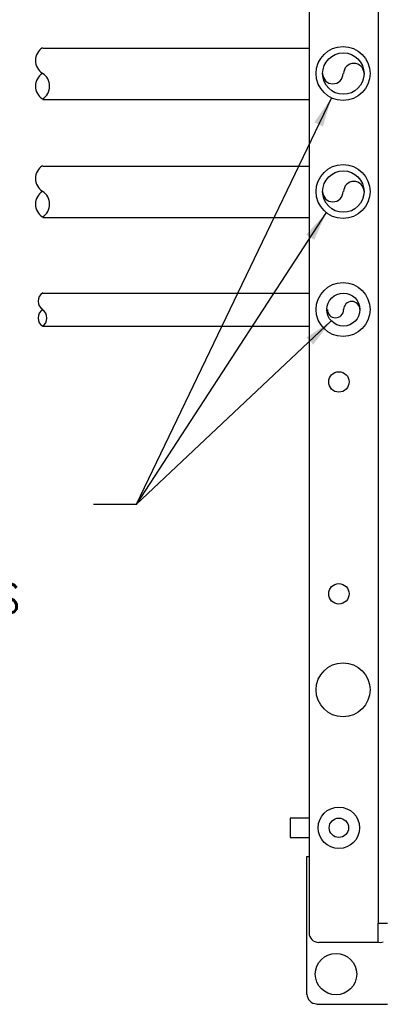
# Model space of a CAD drawing. Extents: x 1152 to 2559, y 156 to 782.
# Tile 22 of 111: x 1517.22 to 1526.49, y 670.27 to 695.35. Entities that reach past the tile are written whole.
import ezdxf

# ---------------------------------------------------------------- set-up
doc = ezdxf.new("R2010")
doc.units = 0
doc.header["$MEASUREMENT"] = 0
for name, color, linetype in [('1', 1, 'CONTINUOUS'), ('FREEZE-OUTLINE-TITLES', 60, 'CONTINUOUS'), ('TEXT', 3, 'CONTINUOUS')]:
    doc.layers.add(name, color=color, linetype=linetype)
doc.styles.add('sim001', font='simplex.shx', dxfattribs={"height": 0.08})
doc.styles.add('SIMPLEX', font='simplex')
doc.dimstyles.new('DIM8', dxfattribs={"dimscale": 8, "dimtxt": 0.09375, "dimasz": 0.09375, "dimexe": 0.0625, "dimexo": 0.0625, "dimgap": 0.0625, "dimtad": 1, "dimdec": 4, "dimzin": 3, "dimdsep": 46, "dimlunit": 4, "dimtxsty": 'SIMPLEX', "dimcen": 0.0625, "dimclrd": 3, "dimclre": 3, "dimclrt": 3, "dimadec": 0, "dimazin": 0, "dimtfac": 1, "dimtdec": 4, "dimtofl": 0, "dimtmove": 0, "dimatfit": 3, "dimfxl": 1, "dimfrac": 2, "dimtolj": 1, "dimtzin": 3, "dimarcsym": 0})

msp = doc.modelspace()

# ---------------------------------------------------------------- linework, layer by layer
at = {"layer": '1', "linetype": 'Continuous'}
for p, q in [((1524.59457, 711.50246), (1524.59457, 672.08471)), ((1517.80672, 694.62632), (1524.59459, 694.62632)), ((1517.80672, 693.31685), (1524.59459, 693.31685)), ((1517.80671, 691.61988), (1524.59457, 691.61988)), ((1517.80671, 690.31041), (1524.59457, 690.31041)), ((1517.80673, 688.38628), (1524.59461, 688.38628)), ((1517.80673, 687.54447), (1524.59461, 687.54447)), ((1524.59457, 675.01098), (1524.11354, 675.01098)), ((1524.11354, 675.01098), (1524.11354, 674.51659)), ((1524.11354, 674.51659), (1524.59457, 674.51659)), ((1524.54112, 674.03556), (1524.59457, 674.03556)), ((1524.54117, 670.52136), (1524.54117, 674.03555)), ((1526.35839, 671.84419), (1526.35839, 672.33858)), ((1526.35839, 671.84419), (1524.84849, 671.84419)), ((1524.79504, 670.26748), (1526.5989, 670.26748))]:
    msp.add_line(p, q, dxfattribs=at)
msp.add_lwpolyline([(1526.35839, 711.26193), (1526.35839, 672.33858), (1526.5989, 672.33858)], dxfattribs=at)
for centre, radius in [((1525.46297, 693.98036), 0.68814), ((1525.46979, 693.97826), 0.5278), ((1525.46297, 690.9738), 0.68814), ((1525.46979, 690.97183), 0.5278), ((1525.46297, 687.96724), 0.68814), ((1525.46981, 687.96538), 0.4209), ((1525.35606, 686.12322), 0.26056), ((1525.35606, 680.72477), 0.26056), ((1525.46297, 678.27943), 0.68814), ((1525.35606, 674.7651), 0.5278), ((1525.35606, 674.7651), 0.2472), ((1525.28274, 671.0358), 0.5278)]:
    msp.add_circle(centre, radius, dxfattribs=at)
for centre, radius, start, end in [((1518.00047, 694.31232), 0.38088, 121.576533, 180.001988), ((1518.00047, 694.3123), 0.3808, 179.998348, 238.423131), ((1525.73701, 693.97827), 0.26053, 89.999157, 180.000859), ((1525.73703, 693.97828), 0.26056, 0.001833, 90.003911), ((1518.00046, 693.65759), 0.3808, 121.576171, 180.002337), ((1517.59959, 693.65757), 0.38078, 0.001954, 58.423021), ((1525.20254, 693.97826), 0.26066, 180.000225, 270.002608), ((1525.20255, 693.97825), 0.26046, 270.000063, 0.002808), ((1518.00048, 693.65757), 0.38074, 179.999022, 238.422017), ((1517.59961, 693.65758), 0.38088, 301.574535, 0.000466), ((1518.00044, 691.30589), 0.38081, 121.57311, 180.001902), ((1518.00045, 691.30586), 0.38068, 179.998501, 238.42658), ((1525.73701, 690.97183), 0.26055, 89.999628, 180.000395), ((1525.73703, 690.97184), 0.26043, 0.002273, 90.003429), ((1518.00046, 690.65115), 0.3809, 121.576293, 180.002703), ((1517.59959, 690.65113), 0.38083, 0.001966, 58.423039), ((1525.20253, 690.97182), 0.26057, 179.999321, 270.00356), ((1525.20255, 690.97181), 0.26051, 269.999115, 0.003758), ((1518.00049, 690.65113), 0.38089, 179.999729, 238.421752), ((1517.59961, 690.65114), 0.38087, 301.575, 0.000478), ((1517.93367, 688.17917), 0.24741, 121.573155, 179.999334), ((1517.93364, 688.17916), 0.2472, 179.998566, 238.429722), ((1525.68358, 687.96538), 0.20707, 90.003964, 179.996011), ((1525.68357, 687.9654), 0.20685, 0.003326, 90.000233), ((1517.93367, 687.75159), 0.24725, 121.573196, 179.999404), ((1517.66647, 687.75161), 0.24726, 359.99228, 58.429103), ((1525.26935, 687.96539), 0.20718, 180.001869, 270.001708), ((1525.26935, 687.96538), 0.20727, 270.001591, 0.002055), ((1517.93364, 687.75158), 0.24737, 179.998497, 238.42962), ((1517.66646, 687.75156), 0.24677, 301.571926, 0.005993), ((1524.8418, 672.09138), 0.24714, 179.998792, 269.998185), ((1526.40514, 672.03794), 0.19331, 250.367726, 294.627986), ((1524.78836, 670.52804), 0.24699, 179.999334, 269.997721)]:
    msp.add_arc(centre, radius, start, end, dxfattribs=at)

# ---------------------------------------------------------------- texts
at = {"layer": 'TEXT', "insert": (1503.02757, 683.48503), "char_height": 0.75, "width": 16.2836274, "attachment_point": 1, "style": 'sim001'}
msp.add_mtext('CONDUIT UP TO DISPENSER JUNCTION BOX. REF GE SHEETS FOR REQUIREMENTS', dxfattribs=at)

# ---------------------------------------------------------------- leaders
at = {"layer": 'FREEZE-OUTLINE-TITLES'}
for points in [[(1525.16412, 693.3605), (1520.18513, 683.00142), (1519.10282, 683.00142)], [(1525.03382, 690.43587), (1520.18513, 683.00142)], [(1525.16302, 687.67721), (1520.18513, 683.00142)]]:
    msp.add_leader(points, dimstyle='DIM8', override={"dimgap": 0.0625, "dimtad": 0}, dxfattribs=at)

doc.saveas('drawing.dxf')
